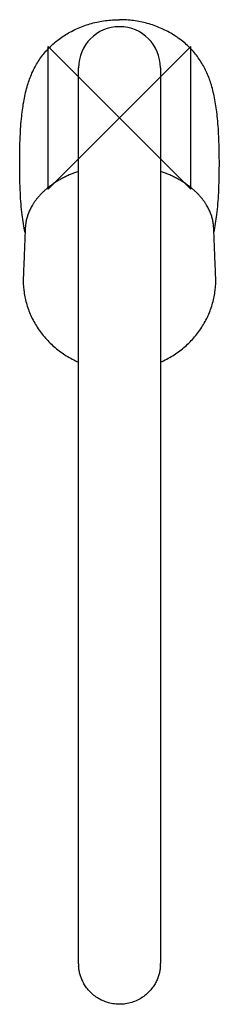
# Model space of a CAD drawing. Header units: millimetres. Extents: x -28 to 28, y -249 to 27.
import ezdxf

# ---------------------------------------------------------------- set-up
doc = ezdxf.new("R2010")
doc.units = ezdxf.units.MM
doc.header["$MEASUREMENT"] = 0
doc.layers.add('ORIGIN', color=6, linetype='Continuous')
doc.layers.add('PLANNING', color=1, linetype='Continuous')

# ---------------------------------------------------------------- blocks, each defined once
blk = doc.blocks.new('732100_T')
at = {"layer": 'ORIGIN'}
for p, q in [((-20, 20), (20, -20)), ((-20, -20), (-20, 20)), ((20, 20), (-20, -20)), ((20, -20), (20, 20))]:
    blk.add_line(p, q, dxfattribs=at)
at = {"layer": 'PLANNING'}
for p, q in [((-11.5, -235.12), (-11.5, 14.01)), ((11.5, 14.01), (11.5, -235.15)), ((-11.5, -237.19), (-11.5, -235.12)), ((11.5, -235.15), (11.5, -237.15))]:
    blk.add_line(p, q, dxfattribs=at)
for centre, radius, start, end in [((0, 14.01), 11.5, 0, 179.9977), ((-1.21, -237.19), 10.29, 180.0011, 184.5488), ((0.15, -237.15), 11.35, 355.6636, 359.9999)]:
    blk.add_arc(centre, radius, start, end, dxfattribs=at)
for points, knots in [([(-26.51, -32.16), (-26.87, -30.54), (-27.45, -26.88), (-27.83, -21.91), (-27.99, -17.18), (-28.03, -13.2), (-28, -9.2), (-27.87, -4.71), (-27.55, 0.04), (-26.98, 4.16), (-26.37, 7.07), (-25.69, 9.6), (-24.83, 12.01), (-23.77, 14.21), (-22.83, 15.79), (-21.81, 17.25), (-20.26, 19.14), (-18.07, 21.25), (-15.59, 23.02), (-13.41, 24.27), (-11.04, 25.41), (-7.86, 26.51), (-3.97, 27.3), (-1.32, 27.47), (0, 27.47)], [0, 0, 0, 0, 4.979528, 11.118407, 14.947593, 19.165687, 23.052161, 26.955388, 32.65942, 37.30078, 39.438015, 41.579776, 45.15629, 47.112379, 48.88498, 50.663469, 52.454926, 56.20439, 59.779329, 61.573759, 63.721721, 67.665448, 71.635616, 75.608175, 75.608175, 75.608175, 75.608175]), ([(26.51, -32.16), (26.87, -30.52), (27.46, -26.82), (27.83, -21.82), (27.99, -17.11), (28.03, -13.73), (28.02, -11.04), (27.99, -9.15), (27.94, -7.26), (27.86, -5.01), (27.71, -2.4), (27.41, 1.04), (26.87, 4.94), (25.92, 8.99), (24.83, 12.01), (23.79, 14.15), (22.6, 16.21), (21.13, 18.16), (19.45, 19.92), (17.55, 21.63), (15.46, 23.12), (13.22, 24.37), (10.89, 25.46), (7.84, 26.52), (3.95, 27.3), (1.32, 27.47), (0, 27.47)], [0, 0, 0, 0, 5.058738, 11.212659, 15.021406, 19.218812, 21.332686, 23.101212, 24.875639, 27.011769, 29.866259, 32.722853, 37.373428, 41.650594, 45.202277, 46.989293, 48.777175, 52.327906, 54.281202, 56.071616, 60.005273, 61.962371, 63.751911, 67.707113, 71.647076, 75.606428, 75.606428, 75.606428, 75.606428]), ([(-27, -44.67), (-27.05, -45.9), (-26.95, -48.37), (-26.23, -52.02), (-24.96, -55.53), (-23.15, -58.83), (-20.85, -61.86), (-18.1, -64.53), (-14.97, -66.81), (-12.68, -68.02), (-11.5, -68.54)], [-30.230743, -30.230743, -30.230743, -30.230743, -26.536495, -22.833188, -19.109507, -15.355783, -11.570893, -7.74557, -3.887512, 0, 0, 0, 0]), ([(11.5, -68.54), (12.68, -68.02), (14.97, -66.81), (18.1, -64.53), (20.85, -61.86), (23.15, -58.84), (24.96, -55.53), (26.23, -52.02), (26.95, -48.37), (27.05, -45.9), (27, -44.67)], [-30.2316, -30.2316, -30.2316, -30.2316, -26.344468, -22.484231, -18.661768, -14.874425, -11.123908, -7.397721, -3.695334, 0, 0, 0, 0])]:
    blk.add_open_spline(points, degree=3, knots=knots, dxfattribs=at)
for points, weights, degree in [([(-11.5, -15.07), (-19.84, -17.85), (-25.04, -22.99), (-26.23, -29.06)], [0.892552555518, 0.852252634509, 0.888068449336, 1], 3), ([(26.23, -29.06), (25.04, -22.99), (19.84, -17.85), (11.5, -15.07)], [1, 0.888068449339, 0.852252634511, 0.892552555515], 3), ([(-26.23, -29.06), (-26.43, -30.33), (-26.48, -31.61)], [1, 0.998210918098, 1], 2), ([(26.48, -31.61), (26.43, -30.33), (26.23, -29.06)], [1, 0.998210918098, 1], 2), ([(11.47, -238.01), (9.97, -257.81), (-9.9, -257.69), (-11.47, -238.01)], [0.926990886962, 0.355549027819, 0.357677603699, 0.933376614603], 3)]:
    blk.add_rational_spline(points, weights, degree=degree, dxfattribs=at)
for points in [[(-26.48, -31.61), (-26.74, -38.14), (-27, -44.67)], [(27, -44.67), (26.74, -38.14), (26.48, -31.61)]]:
    blk.add_open_spline(points, degree=2, dxfattribs=at)

msp = doc.modelspace()

# ---------------------------------------------------------------- block references
msp.add_blockref('732100_T', (0, 0))

doc.saveas('drawing.dxf')
